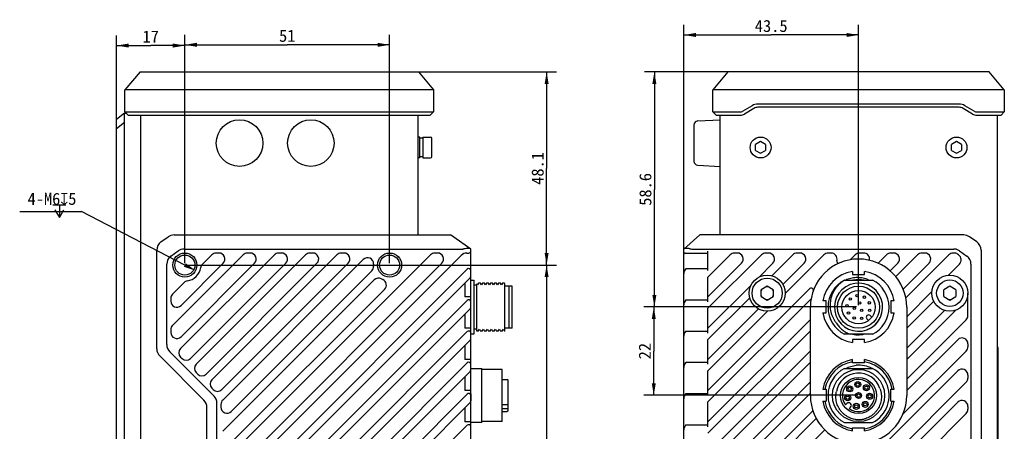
# Model space of a CAD drawing. Header units: millimetres. Extents: x 54 to 536, y 82 to 375.
# Tile 3 of 3: x 288 to 534, y 262 to 365. Entities that reach past the tile are written whole.
import ezdxf
from ezdxf.enums import TextEntityAlignment as Align

# ---------------------------------------------------------------- set-up
doc = ezdxf.new("R2010")
doc.units = ezdxf.units.MM
doc.header["$LTSCALE"] = 32.67
doc.header["$PDMODE"] = 3
doc.header["$PDSIZE"] = 8
doc.layers.get('0').update_dxf_attribs({"linetype": 'CONTINUOUS'})
doc.layers.get('Defpoints').update_dxf_attribs({"linetype": 'CONTINUOUS'})
for name, color, linetype in [('00_COMPONENTS_1', 7, 'CONTINUOUS'), ('00_COMPONENTS_3', 7, 'CONTINUOUS'), ('20_ALL_FEATURES', 7, 'CONTINUOUS'), ('51__DRAFT_DIMS', 7, 'CONTINUOUS')]:
    doc.layers.add(name, color=color, linetype=linetype)
doc.styles.get("Standard").update_dxf_attribs({"font": 'simfang.ttf'})
doc.dimstyles.new('DIMSTYLE_1', dxfattribs={"dimtxt": 3, "dimasz": 3, "dimexe": 2.5, "dimexo": 0.5, "dimgap": 0.75, "dimtad": 1, "dimdsep": 46, "dimtxsty": 'STANDARD', "dimblk": '_FILLED', "dimblk1": '_FILLED', "dimblk2": '_FILLED', "dimcen": 0.09, "dimclrt": 3, "dimazin": 2, "dimtp": 0.3, "dimtm": 0.3, "dimtfac": 1, "dimtofl": 0, "dimtmove": 0, "dimatfit": 3, "dimldrblk": '_FILLED', "dimfxl": 1, "dimtolj": 1, "dimarcsym": 0})
doc.dimstyles.new('DIMSTYLE_3', dxfattribs={"dimtxt": 3, "dimasz": 3, "dimexe": 2.5, "dimexo": 0.5, "dimgap": 0.75, "dimtad": 1, "dimdsep": 46, "dimtxsty": 'STANDARD', "dimblk": '_FILLED', "dimblk1": '_FILLED', "dimblk2": '_FILLED', "dimcen": 0.09, "dimclrt": 3, "dimazin": 2, "dimtp": 0.5, "dimtm": 0.5, "dimtfac": 1, "dimtofl": 0, "dimtmove": 0, "dimatfit": 3, "dimldrblk": '_FILLED', "dimfxl": 1, "dimtolj": 1, "dimarcsym": 0})
doc.dimstyles.new('DIMSTYLE_4', dxfattribs={"dimtxt": 3, "dimasz": 3, "dimexe": 2.5, "dimexo": 0.5, "dimtad": 1, "dimdsep": 46, "dimtxsty": 'STANDARD', "dimblk": '_FILLED', "dimblk1": '_FILLED', "dimblk2": '_FILLED', "dimcen": 0.09, "dimclrt": 3, "dimazin": 2, "dimtp": 0.1, "dimtm": 0.1, "dimtfac": 1, "dimtofl": 0, "dimtmove": 0, "dimatfit": 1, "dimldrblk": '_FILLED', "dimfxl": 1, "dimtolj": 1, "dimarcsym": 0})
doc.dimstyles.new('DIMSTYLE_5', dxfattribs={"dimtxt": 3, "dimasz": 3, "dimexe": 2.5, "dimexo": 0.5, "dimgap": 0.75, "dimtad": 1, "dimdec": 1, "dimdsep": 46, "dimtxsty": 'STANDARD', "dimblk": '_FILLED', "dimblk1": '_FILLED', "dimblk2": '_FILLED', "dimcen": 0.09, "dimclrt": 3, "dimazin": 2, "dimtp": 0.3, "dimtm": 0.3, "dimtfac": 1, "dimtdec": 1, "dimtofl": 0, "dimtmove": 0, "dimatfit": 3, "dimldrblk": '_FILLED', "dimfxl": 1, "dimtolj": 1, "dimarcsym": 0})
doc.dimstyles.new('DIMSTYLE_6', dxfattribs={"dimtxt": 3, "dimasz": 3, "dimexe": 2.5, "dimexo": 0.5, "dimgap": 0.75, "dimtad": 1, "dimdsep": 46, "dimtxsty": 'STANDARD', "dimblk": '_FILLED', "dimblk1": '_FILLED', "dimblk2": '_FILLED', "dimcen": 0.09, "dimclrt": 3, "dimazin": 2, "dimtp": 0.2, "dimtm": 0.2, "dimtfac": 1, "dimtofl": 0, "dimtmove": 0, "dimatfit": 3, "dimldrblk": '_FILLED', "dimfxl": 1, "dimtolj": 1, "dimarcsym": 0})

# ---------------------------------------------------------------- blocks, each defined once
blk = doc.blocks.new('_FILLED')
at = {"color": 0, "linetype": 'ByBlock'}
blk.add_solid([(0, 0), (-1, 0.167), (-1, -0.167)], dxfattribs=at)
blk = doc.blocks.new('*D4')
at = {"layer": '51__DRAFT_DIMS', "color": 4}
for p, q in [((329.6, 304.41), (329.6, 361.27)), ((380.6, 304.41), (380.6, 361.27)), ((329.6, 358.77), (355.1, 358.77)), ((380.6, 358.77), (355.1, 358.77))]:
    blk.add_line(p, q, dxfattribs=at)
at = {"layer": '51__DRAFT_DIMS', "color": 4, "xscale": 3, "yscale": 3, "zscale": 3, "rotation": 180}
blk.add_blockref('_FILLED', (329.6, 358.77), dxfattribs=at)
at = {"layer": '51__DRAFT_DIMS', "color": 4, "xscale": 3, "yscale": 3, "zscale": 3}
blk.add_blockref('_FILLED', (380.6, 358.77), dxfattribs=at)
at = {"layer": '51__DRAFT_DIMS', "color": 3}
blk.add_text('51', height=3, dxfattribs=at).set_placement((355.1, 359.52), align=Align.CENTER)
blk = doc.blocks.new('*D5')
at = {"layer": '51__DRAFT_DIMS', "color": 4}
for p, q in [((330.1, 303.91), (422.2, 303.91)), ((419.7, 303.91), (419.7, 233.91)), ((419.7, 163.91), (419.7, 233.91)), ((330.1, 163.91), (422.2, 163.91))]:
    blk.add_line(p, q, dxfattribs=at)
at = {"layer": '51__DRAFT_DIMS', "color": 4, "xscale": 3, "yscale": 3, "zscale": 3}
for p, rotation in [((419.7, 303.91), 90), ((419.7, 163.91), 270)]:
    blk.add_blockref('_FILLED', p, dxfattribs=dict(at, rotation=rotation))
at = {"layer": '51__DRAFT_DIMS', "color": 3}
blk.add_text('140', height=3, rotation=90, dxfattribs=at).set_placement((418.95, 233.91), align=Align.CENTER)
blk = doc.blocks.new('*D6')
at = {"layer": '51__DRAFT_DIMS', "color": 0, "lineweight": -2}
for p in [(288.46, 317.29), (329.6, 303.91)]:
    blk.add_line(p, (303.84, 317.29), dxfattribs=at)
at = {"layer": 'Defpoints', "color": 0}
for p in [(326.93, 305.29), (332.26, 302.53)]:
    blk.add_point(p, dxfattribs=at)
at = {"layer": '51__DRAFT_DIMS', "color": 0, "linetype": 'ByBlock', "lineweight": -2, "xscale": 3, "yscale": 3, "zscale": 3, "rotation": 332.5543530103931}
blk.add_blockref('_FILLED', (332.26, 302.53), dxfattribs=at)
at = {"layer": '51__DRAFT_DIMS', "color": 3, "insert": (302.6, 321.91), "char_height": 3, "attachment_point": 3, "line_spacing_factor": 0.9}
blk.add_mtext('\\A1;{4-M6{\\fgdt;x}5}', dxfattribs=at)
blk = doc.blocks.new('*D7')
at = {"layer": '51__DRAFT_DIMS', "color": 4}
for p, q in [((353.6, 352.04), (422.2, 352.04)), ((419.7, 352.04), (419.7, 327.98)), ((419.7, 303.91), (419.7, 327.98)), ((330.1, 303.91), (422.2, 303.91))]:
    blk.add_line(p, q, dxfattribs=at)
at = {"layer": '51__DRAFT_DIMS', "color": 4, "xscale": 3, "yscale": 3, "zscale": 3}
for p, rotation in [((419.7, 352.04), 89.99999981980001), ((419.7, 303.91), 269.9999998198)]:
    blk.add_blockref('_FILLED', p, dxfattribs=dict(at, rotation=rotation))
at = {"layer": '51__DRAFT_DIMS', "color": 3}
blk.add_text('48.1', height=3, rotation=90, dxfattribs=at).set_placement((418.95, 327.98), align=Align.CENTER)
blk = doc.blocks.new('*D8')
at = {"layer": '51__DRAFT_DIMS', "color": 4}
for p, q in [((453.89, 306.82), (453.89, 363.73)), ((497.39, 293.91), (497.39, 363.73)), ((453.89, 361.23), (475.64, 361.23)), ((497.39, 361.23), (475.64, 361.23))]:
    blk.add_line(p, q, dxfattribs=at)
at = {"layer": '51__DRAFT_DIMS', "color": 4, "xscale": 3, "yscale": 3, "zscale": 3, "rotation": 180}
blk.add_blockref('_FILLED', (453.89, 361.23), dxfattribs=at)
at = {"layer": '51__DRAFT_DIMS', "color": 4, "xscale": 3, "yscale": 3, "zscale": 3}
blk.add_blockref('_FILLED', (497.39, 361.23), dxfattribs=at)
at = {"layer": '51__DRAFT_DIMS', "color": 3}
blk.add_text('43.5', height=3, dxfattribs=at).set_placement((475.64, 361.98), align=Align.CENTER)
blk = doc.blocks.new('*D9')
at = {"layer": '51__DRAFT_DIMS', "color": 4}
for p, q in [((496.89, 293.47), (443.89, 293.47)), ((446.39, 293.47), (446.39, 282.47)), ((446.39, 271.47), (446.39, 282.47)), ((496.89, 271.47), (443.89, 271.47))]:
    blk.add_line(p, q, dxfattribs=at)
at = {"layer": '51__DRAFT_DIMS', "color": 4, "xscale": 3, "yscale": 3, "zscale": 3}
for p, rotation in [((446.39, 293.47), 90), ((446.39, 271.47), 270)]:
    blk.add_blockref('_FILLED', p, dxfattribs=dict(at, rotation=rotation))
at = {"layer": '51__DRAFT_DIMS', "color": 3}
blk.add_text('22', height=3, rotation=90, dxfattribs=at).set_placement((445.64, 282.47), align=Align.CENTER)
blk = doc.blocks.new('*D10')
at = {"layer": '51__DRAFT_DIMS', "color": 4}
for p, q in [((465.04, 352.04), (444.04, 352.04)), ((446.54, 352.04), (446.54, 322.76)), ((446.54, 293.47), (446.54, 322.76)), ((496.89, 293.47), (444.04, 293.47))]:
    blk.add_line(p, q, dxfattribs=at)
at = {"layer": '51__DRAFT_DIMS', "color": 4, "xscale": 3, "yscale": 3, "zscale": 3}
for p, rotation in [((446.54, 352.04), 90), ((446.54, 293.47), 270)]:
    blk.add_blockref('_FILLED', p, dxfattribs=dict(at, rotation=rotation))
at = {"layer": '51__DRAFT_DIMS', "color": 3}
blk.add_text('58.6', height=3, rotation=90, dxfattribs=at).set_placement((445.79, 322.76), align=Align.CENTER)
blk = doc.blocks.new('*D12')
at = {"layer": '51__DRAFT_DIMS', "color": 4}
for p, q in [((312.6, 336.35), (312.6, 361.09)), ((329.6, 304.41), (329.6, 361.09)), ((312.6, 358.59), (321.1, 358.59)), ((329.6, 358.59), (321.1, 358.59))]:
    blk.add_line(p, q, dxfattribs=at)
at = {"layer": '51__DRAFT_DIMS', "color": 4, "xscale": 3, "yscale": 3, "zscale": 3, "rotation": 180}
blk.add_blockref('_FILLED', (312.6, 358.59), dxfattribs=at)
at = {"layer": '51__DRAFT_DIMS', "color": 4, "xscale": 3, "yscale": 3, "zscale": 3}
blk.add_blockref('_FILLED', (329.6, 358.59), dxfattribs=at)
at = {"layer": '51__DRAFT_DIMS', "color": 3}
blk.add_text('17', height=3, dxfattribs=at).set_placement((321.1, 359.34), align=Align.CENTER)

msp = doc.modelspace()

# ---------------------------------------------------------------- linework, layer by layer
at = {"layer": '00_COMPONENTS_1', "color": 7}
for p, q in [((323.643, 309.656), (325.444, 310.943)), ((326.897, 311.409), (395.796, 311.409)), ((400.796, 307.909), (395.796, 311.409)), ((457.889, 311.409), (453.889, 307.909)), ((523.588, 311.409), (457.889, 311.409)), ((526.843, 309.656), (525.041, 310.943)), ((322.596, 283.044), (322.596, 307.622)), ((326.143, 306.156), (327.944, 307.443)), ((329.397, 307.909), (398.796, 307.909)), ((338.097, 306.909), (337.39, 306.909)), ((345.877, 306.909), (345.17, 306.909)), ((353.657, 306.909), (352.95, 306.909)), ((361.437, 306.909), (360.73, 306.909)), ((369.217, 306.909), (368.51, 306.909)), ((392.557, 306.909), (391.85, 306.909)), ((399.837, 306.909), (400.296, 306.909)), ((400.796, 159.909), (400.796, 307.909)), ((453.889, 159.909), (453.889, 307.909)), ((454.182, 306.909), (459.889, 306.909)), ((455.889, 307.909), (521.088, 307.909)), ((459.889, 302.539), (459.889, 307.409)), ((467.196, 306.909), (466.489, 306.909)), ((474.976, 306.909), (474.269, 306.909)), ((482.756, 306.909), (482.049, 306.909)), ((490.536, 306.909), (489.829, 306.909)), ((498.656, 306.909), (497.609, 306.909)), ((506.096, 306.909), (505.389, 306.909)), ((513.876, 306.909), (513.169, 306.909)), ((521.166, 306.909), (520.949, 306.909)), ((522.315, 306.436), (522.027, 306.637)), ((522.541, 307.443), (524.343, 306.156)), ((527.889, 307.622), (527.889, 160.195)), ((325.096, 284.08), (325.096, 304.122)), ((344.11, 306.469), (326.535, 288.895)), ((351.89, 306.469), (328.548, 283.128)), ((328.657, 293.847), (339.158, 304.348)), ((328.657, 286.067), (346.938, 304.348)), ((331.023, 280.653), (354.718, 304.348)), ((359.67, 306.469), (332.438, 279.238)), ((336.33, 306.469), (333.967, 304.107)), ((334.913, 276.763), (362.498, 304.348)), ((367.45, 306.469), (336.328, 275.348)), ((338.803, 272.873), (370.278, 304.348)), ((390.79, 306.469), (339.035, 254.715)), ((398.423, 306.323), (339.035, 246.935)), ((374.044, 305.284), (339.035, 270.275)), ((341.157, 251.887), (393.618, 304.348)), ((459.889, 300.93), (465.428, 306.469)), ((459.889, 293.15), (473.208, 306.469)), ((459.889, 295.981), (468.257, 304.348)), ((472.618, 300.929), (476.037, 304.348)), ((480.988, 306.469), (475.781, 301.262)), ((478.569, 299.101), (483.817, 304.348)), ((488.768, 306.469), (479.139, 296.84)), ((496.548, 306.469), (495.305, 305.226)), ((504.328, 306.469), (502.243, 304.384)), ((505.268, 302.46), (507.157, 304.348)), ((512.108, 306.469), (506.663, 301.024)), ((508.509, 297.92), (514.937, 304.348)), ((519.888, 306.469), (509.16, 295.742)), ((519.762, 301.393), (522.515, 304.146)), ((525.389, 304.122), (525.389, 163.695)), ((341.157, 244.107), (399.942, 302.893)), ((341.157, 267.447), (376.17, 302.46)), ((454.567, 303.039), (459.889, 303.039)), ((329.398, 299.537), (326.535, 296.675)), ((400.65, 300.769), (339.035, 239.155)), ((376.761, 300.221), (339.035, 262.495)), ((399.296, 299.416), (399.296, 295.981)), ((459.889, 294.759), (459.889, 300.93)), ((341.157, 259.667), (379.347, 297.857)), ((459.889, 288.201), (470.619, 298.93)), ((459.889, 272.641), (485.292, 298.043)), ((509.389, 291.021), (515.655, 297.287)), ((524.639, 291.332), (524.639, 296.909)), ((326.096, 295.615), (326.096, 294.907)), ((341.157, 236.327), (399.942, 295.113)), ((400.796, 295.981), (399.296, 295.981)), ((454.567, 295.259), (459.889, 295.259)), ((459.889, 285.37), (470.287, 295.768)), ((459.889, 269.81), (485.572, 295.493)), ((516.108, 294.909), (509.389, 288.19)), ((400.65, 292.989), (339.035, 231.375)), ((459.889, 286.979), (459.889, 293.15)), ((459.889, 280.421), (472.447, 292.979)), ((459.889, 277.59), (474.708, 292.409)), ((485.389, 271.409), (485.389, 293.409)), ((509.389, 293.409), (509.389, 271.409)), ((521.648, 292.669), (509.389, 280.41)), ((509.389, 283.241), (518.771, 292.622)), ((399.296, 291.636), (399.296, 288.201)), ((459.889, 264.861), (485.389, 290.361)), ((509.389, 275.461), (524.2, 290.271)), ((326.096, 287.835), (326.096, 287.127)), ((341.157, 228.547), (399.942, 287.333)), ((400.796, 288.201), (399.296, 288.201)), ((454.567, 287.479), (459.889, 287.479)), ((459.889, 262.03), (485.389, 287.53)), ((400.65, 285.209), (339.035, 223.595)), ((459.889, 279.199), (459.889, 285.37)), ((522.079, 285.32), (509.389, 272.63)), ((336.864, 271.276), (325.828, 282.312)), ((399.296, 283.856), (399.296, 280.421)), ((459.889, 257.081), (485.389, 282.581)), ((508.44, 266.732), (524.2, 282.491)), ((524.639, 284.259), (524.639, 283.552)), ((334.364, 270.241), (323.328, 281.276)), ((328.548, 281.006), (328.902, 280.653)), ((400.796, 280.421), (399.296, 280.421)), ((454.567, 279.699), (459.889, 279.699)), ((459.889, 254.25), (485.389, 279.75)), ((332.438, 277.116), (332.792, 276.763)), ((400.65, 277.429), (339.035, 215.815)), ((341.157, 220.767), (399.942, 279.553)), ((459.889, 271.419), (459.889, 277.59)), ((459.889, 215.35), (522.079, 277.54)), ((399.296, 276.076), (399.296, 272.641)), ((459.889, 249.301), (485.389, 274.801)), ((459.889, 210.401), (524.2, 274.711)), ((524.639, 276.479), (524.639, 275.772)), ((336.328, 273.226), (336.682, 272.873)), ((400.796, 272.641), (399.296, 272.641)), ((341.157, 212.987), (399.942, 271.773)), ((454.567, 271.919), (459.889, 271.919)), ((459.889, 246.47), (485.389, 271.97)), ((459.889, 263.639), (459.889, 269.81)), ((459.889, 207.57), (522.079, 269.76)), ((335.096, 199.344), (335.096, 268.473)), ((337.596, 198.309), (337.596, 269.509)), ((338.596, 269.215), (338.596, 268.507)), ((400.65, 269.649), (339.035, 208.035)), ((399.296, 268.296), (399.296, 264.861)), ((473.672, 255.304), (486, 267.631)), ((524.639, 268.699), (524.639, 267.992)), ((400.796, 264.861), (399.296, 264.861)), ((459.889, 202.621), (524.2, 266.931)), ((486.857, 265.658), (476.293, 255.094)), ((341.157, 205.207), (399.942, 263.993)), ((454.567, 264.139), (459.889, 264.139)), ((478.792, 252.643), (488.989, 262.84))]:
    msp.add_line(p, q, dxfattribs=at)
for centre, radius in [((329.596, 303.909), 3), ((380.596, 303.909), 3), ((329.596, 303.909), 2.5), ((380.596, 303.909), 2.5), ((474.639, 296.909), 4.5), ((520.139, 296.909), 4.5)]:
    msp.add_circle(centre, radius, dxfattribs=at)
for centre, radius, start, end in [((325.096, 307.622), 2.5, 125.53768, 180), ((326.897, 308.909), 2.5, 90, 125.53768), ((523.588, 308.909), 2.5, 54.46232, 90), ((525.389, 307.622), 2.5, 0, 54.46232), ((329.397, 305.409), 2.5, 90.00421, 125.53678), ((337.39, 305.409), 1.5, 90, 135), ((338.097, 305.409), 1.5, 315, 90), ((345.17, 305.409), 1.5, 90, 135), ((345.877, 305.409), 1.5, 315, 90), ((352.95, 305.409), 1.5, 90, 135), ((353.657, 305.409), 1.5, 315, 90), ((360.73, 305.409), 1.5, 90, 135), ((361.437, 305.409), 1.5, 315, 90), ((368.51, 305.409), 1.5, 90, 135), ((369.217, 305.409), 1.5, 315, 90), ((391.85, 305.409), 1.5, 90, 135), ((392.557, 305.409), 1.5, 315, 90), ((399.837, 304.909), 2, 90, 135), ((400.296, 307.409), 0.5, 270, 360), ((466.489, 305.409), 1.5, 90, 135), ((467.196, 305.409), 1.5, 315, 90), ((474.269, 305.409), 1.5, 90, 135), ((474.976, 305.409), 1.5, 315, 90), ((482.049, 305.409), 1.5, 90, 135), ((482.756, 305.409), 1.5, 315, 90), ((489.829, 305.409), 1.5, 90, 135), ((490.536, 305.409), 1.5, 345.26861, 90), ((497.609, 305.409), 1.5, 90, 135), ((498.656, 305.409), 1.5, 347.8661, 90), ((505.389, 305.409), 1.5, 90, 135), ((506.096, 305.409), 1.5, 315, 90), ((513.169, 305.409), 1.5, 90, 135), ((513.876, 305.409), 1.5, 315, 90), ((520.949, 305.409), 1.5, 90, 135), ((521.166, 305.409), 1.5, 55, 90), ((327.596, 304.122), 2.5, 125.54138, 179.99641), ((335.028, 303.047), 1.5, 135, 170.98117), ((375.105, 304.224), 1.5, 356.71838, 135), ((380.596, 303.909), 4, 176.71838, 184.04124), ((497.389, 293.409), 12, 0, 180), ((492.47, 304.9), 0.5, 165.26861, 293.17401), ((521.454, 305.207), 1.5, 315, 55), ((329.596, 303.909), 4, 279.01883, 350.98117), ((375.11, 303.521), 1.5, 315, 4.04124), ((400.296, 302.539), 0.5, 0, 135), ((330.458, 298.477), 1.5, 99.01883, 135), ((377.821, 299.16), 1.5, 59.70308, 135), ((380.596, 303.909), 4, 239.70308, 245.16464), ((378.286, 298.917), 1.5, 315, 65.16464), ((400.296, 301.123), 0.5, 315, 360), ((485.645, 297.689), 0.5, 339.97328, 135), ((327.596, 295.615), 1.5, 135, 180), ((327.596, 294.907), 1.5, 180, 315), ((400.296, 294.759), 0.5, 0, 135), ((400.296, 293.343), 0.5, 315, 360), ((523.139, 291.332), 1.5, 315, 360), ((327.596, 287.835), 1.5, 135, 180), ((327.596, 287.127), 1.5, 180, 315), ((400.296, 286.979), 0.5, 0, 135), ((400.296, 285.563), 0.5, 315, 360), ((523.139, 284.259), 1.5, 0, 135), ((325.096, 283.044), 2.5, 180, 225), ((327.596, 284.08), 2.5, 179.99997, 224.99997), ((329.609, 282.067), 1.5, 135, 225), ((523.139, 283.552), 1.5, 315, 360), ((329.962, 281.714), 1.5, 225, 315), ((400.296, 279.199), 0.5, 0, 135), ((333.499, 278.177), 1.5, 135, 225), ((400.296, 277.783), 0.5, 315, 360), ((523.139, 276.479), 1.5, 0, 135), ((333.852, 277.824), 1.5, 225, 315), ((337.389, 274.287), 1.5, 135, 225), ((523.139, 275.772), 1.5, 315, 360), ((337.742, 273.934), 1.5, 225, 315), ((332.596, 268.473), 2.5, 0, 45), ((335.096, 269.509), 2.5, 0.00003, 44.99997), ((340.096, 269.215), 1.5, 135, 180), ((400.296, 271.419), 0.5, 0, 135), ((400.296, 270.003), 0.5, 315, 360), ((497.389, 271.409), 12, 180, 360), ((523.139, 268.699), 1.5, 0, 135), ((340.096, 268.507), 1.5, 180, 315), ((523.139, 267.992), 1.5, 315, 360), ((400.296, 263.639), 0.5, 0, 135)]:
    msp.add_arc(centre, radius, start, end, dxfattribs=at)
for centre, major_axis, ratio, start_param, end_param in [((398.796, 309.659), (2, 0), 0.875, -1.5707963, -1.420226), ((455.889, 309.309), (2, 0), 0.7, -1.8206395, -1.5707963), ((455.889, 301.746), (0, 2), 1, 0.9603621, 1.5707963), ((455.889, 293.966), (2, 0), 1, 2.5311584, 3.1415927), ((455.889, 286.186), (0, 2), 1, 0.9603621, 1.5707963), ((455.889, 278.406), (2, 0), 1, 2.5311584, 3.1415927), ((455.889, 270.626), (2, 0), 1, 2.5311584, 3.1415927), ((455.889, 262.846), (2, 0), 1, 2.5311584, 3.1415927)]:
    msp.add_ellipse(centre, major_axis=major_axis, ratio=ratio, start_param=start_param, end_param=end_param, dxfattribs=at)
for points, knots in [([(400.734, 307.952), (400.721, 307.961), (400.691, 307.978), (400.64, 307.998), (400.578, 308.016), (400.478, 308.035), (400.33, 308.047), (400.168, 308.046), (400.023, 308.039), (399.861, 308.026), (399.551, 307.993), (399.281, 307.953), (399.096, 307.928)], [0, 0, 0, 0, 0.0285129, 0.0617425, 0.1000054, 0.1434548, 0.2458614, 0.3680345, 0.4358827, 0.5077643, 0.6619971, 1, 1, 1, 1]), ([(454.182, 306.909), (454.158, 306.909), (454.114, 306.907), (454.052, 306.895), (454, 306.874), (453.957, 306.841), (453.924, 306.799), (453.903, 306.746), (453.891, 306.684), (453.889, 306.64), (453.889, 306.616)], [0, 0, 0, 0, 0.1467844, 0.2764407, 0.3922168, 0.4999997, 0.6077836, 0.7235592, 0.8532152, 1, 1, 1, 1]), ([(455.395, 307.952), (455.217, 307.984), (454.959, 308.023), (454.628, 308.046), (454.417, 308.047), (454.237, 308.034), (454.109, 308.011), (454.027, 307.987), (453.979, 307.969), (453.941, 307.95), (453.92, 307.936), (453.912, 307.928)], [0, 0, 0, 0, 0.3589087, 0.5181099, 0.6590368, 0.7790063, 0.8762539, 0.9160785, 0.9499593, 0.9779057, 1, 1, 1, 1]), ([(522.541, 307.443), (522.436, 307.518), (522.214, 307.652), (521.854, 307.798), (521.476, 307.888), (521.217, 307.909), (521.088, 307.909)], [0, 0, 0, 0, 0.2499963, 0.4999998, 0.7500037, 1, 1, 1, 1]), ([(525.389, 304.122), (525.389, 304.32), (525.342, 304.716), (525.134, 305.277), (524.798, 305.772), (524.503, 306.042), (524.343, 306.156)], [0, 0, 0, 0, 0.2500007, 0.5, 0.7499999, 1, 1, 1, 1]), ([(454.251, 302.893), (454.268, 302.918), (454.31, 302.963), (454.388, 303.01), (454.475, 303.035), (454.536, 303.039), (454.567, 303.039)], [0, 0, 0, 0, 0.257334, 0.5005125, 0.7448612, 1, 1, 1, 1]), ([(454.251, 295.113), (454.268, 295.138), (454.31, 295.183), (454.388, 295.23), (454.475, 295.255), (454.536, 295.259), (454.567, 295.259)], [0, 0, 0, 0, 0.257334, 0.5005125, 0.7448612, 1, 1, 1, 1]), ([(454.251, 287.333), (454.268, 287.358), (454.31, 287.403), (454.388, 287.45), (454.475, 287.475), (454.536, 287.479), (454.567, 287.479)], [0, 0, 0, 0, 0.257334, 0.5005125, 0.7448612, 1, 1, 1, 1]), ([(454.251, 279.553), (454.268, 279.578), (454.31, 279.623), (454.388, 279.67), (454.475, 279.695), (454.536, 279.699), (454.567, 279.699)], [0, 0, 0, 0, 0.257334, 0.5005125, 0.7448612, 1, 1, 1, 1]), ([(454.251, 271.773), (454.268, 271.798), (454.31, 271.843), (454.388, 271.89), (454.475, 271.915), (454.536, 271.919), (454.567, 271.919)], [0, 0, 0, 0, 0.257334, 0.5005125, 0.7448612, 1, 1, 1, 1]), ([(454.251, 263.993), (454.268, 264.018), (454.31, 264.063), (454.388, 264.11), (454.475, 264.135), (454.536, 264.139), (454.567, 264.139)], [0, 0, 0, 0, 0.257334, 0.5005125, 0.7448612, 1, 1, 1, 1])]:
    msp.add_open_spline(points, degree=3, knots=knots, dxfattribs=at)
at = {"layer": '00_COMPONENTS_3', "color": 7}
for p, q in [((318.43, 352.045), (314.683, 347.599)), ((318.43, 352.045), (387.762, 352.045)), ((387.762, 352.045), (391.509, 347.599)), ((464.836, 352.045), (461.09, 347.599)), ((529.947, 352.045), (464.836, 352.045)), ((533.693, 347.599), (529.947, 352.045)), ((314.683, 342.041), (314.683, 347.599)), ((391.509, 347.599), (314.683, 347.599)), ((391.509, 347.599), (391.509, 342.041)), ((461.09, 342.041), (461.09, 347.599)), ((533.693, 347.599), (461.09, 347.599)), ((533.693, 347.599), (533.693, 342.041)), ((470.897, 343.614), (468.561, 342.212)), ((522.441, 344.013), (472.337, 344.013)), ((526.218, 342.212), (523.882, 343.614)), ((315.483, 341.241), (314.683, 342.041)), ((314.683, 342.041), (391.509, 342.041)), ((315.483, 341.241), (390.709, 341.241)), ((391.509, 342.041), (390.709, 341.241)), ((461.89, 341.241), (461.09, 342.041)), ((461.09, 342.041), (467.944, 342.041)), ((461.89, 341.241), (467.944, 341.241)), ((471.308, 342.928), (468.973, 341.526)), ((522.441, 343.213), (472.337, 343.213)), ((525.806, 341.526), (523.47, 342.928)), ((526.835, 342.041), (533.693, 342.041)), ((526.835, 341.241), (532.893, 341.241)), ((533.693, 342.041), (532.893, 341.241))]:
    msp.add_line(p, q, dxfattribs=at)
for centre, radius, start, end in [((472.337, 341.213), 2.8, 90, 120.96372), ((522.441, 341.213), 2.8, 59.03627, 90), ((467.944, 343.241), 1.2, 270, 300.96372), ((467.944, 343.241), 2, 270, 300.96373), ((472.337, 341.213), 2, 90, 120.96373), ((522.441, 341.213), 2, 59.03627, 90), ((526.835, 343.241), 2, 239.03627, 270), ((526.835, 343.241), 1.2, 239.03628, 270)]:
    msp.add_arc(centre, radius, start, end, dxfattribs=at)
at = {"layer": '20_ALL_FEATURES', "color": 7}
for p, q in [((314.596, 341.709), (312.596, 340.209)), ((314.596, 126.109), (314.596, 341.709)), ((314.596, 341.709), (315.016, 341.709)), ((318.596, 126.576), (318.596, 341.241)), ((387.596, 341.241), (387.596, 311.409)), ((462.889, 311.409), (462.889, 341.241)), ((531.889, 341.241), (531.889, 126.576)), ((312.596, 127.609), (312.596, 340.209)), ((314.596, 339.437), (312.596, 337.874)), ((456.389, 338.799), (456.389, 329.778)), ((457.337, 339.798), (462.889, 340.089)), ((388.096, 335.809), (387.596, 335.809)), ((388.096, 330.609), (388.096, 335.809)), ((388.846, 335.509), (388.096, 335.509)), ((388.846, 335.809), (388.846, 330.609)), ((388.846, 335.809), (390.796, 335.809)), ((391.096, 330.909), (391.096, 335.509)), ((471.739, 332.488), (471.74, 333.931)), ((472.991, 334.652), (471.74, 333.931)), ((474.24, 333.929), (472.991, 334.652)), ((474.24, 333.929), (474.239, 332.486)), ((520.539, 332.488), (520.54, 333.931)), ((521.791, 334.652), (520.54, 333.931)), ((523.04, 333.929), (521.791, 334.652)), ((523.04, 333.929), (523.039, 332.486)), ((471.739, 332.488), (472.988, 331.765)), ((472.988, 331.765), (474.239, 332.486)), ((520.539, 332.488), (521.788, 331.765)), ((521.788, 331.765), (523.039, 332.486)), ((388.096, 330.609), (387.596, 330.609)), ((388.846, 330.909), (388.096, 330.909)), ((388.846, 330.609), (390.796, 330.609)), ((457.337, 328.78), (462.889, 328.489)), ((495.889, 302.346), (495.889, 301.546)), ((498.889, 301.546), (498.889, 302.346)), ((400.796, 300.159), (401.596, 300.159)), ((401.596, 300.159), (401.596, 286.659)), ((402.296, 287.409), (402.296, 299.233)), ((402.459, 298.951), (402.296, 299.233)), ((402.704, 299.402), (402.451, 298.964)), ((403.191, 299.409), (402.712, 299.409)), ((403.459, 298.951), (403.197, 299.403)), ((403.704, 299.402), (403.451, 298.964)), ((404.191, 299.409), (403.712, 299.409)), ((404.459, 298.951), (404.197, 299.403)), ((404.704, 299.402), (404.451, 298.964)), ((405.191, 299.409), (404.712, 299.409)), ((405.459, 298.951), (405.197, 299.403)), ((405.704, 299.402), (405.451, 298.964)), ((406.191, 299.409), (405.712, 299.409)), ((406.459, 298.951), (406.197, 299.403)), ((406.704, 299.402), (406.451, 298.964)), ((407.191, 299.409), (406.712, 299.409)), ((407.459, 298.951), (407.197, 299.403)), ((407.704, 299.402), (407.451, 298.964)), ((408.191, 299.409), (407.712, 299.409)), ((408.459, 298.951), (408.197, 299.403)), ((408.704, 299.402), (408.451, 298.964)), ((409.191, 299.409), (408.712, 299.409)), ((409.191, 299.409), (409.19, 299.409)), ((409.296, 299.233), (409.198, 299.403)), ((409.296, 287.409), (409.296, 299.233)), ((493.897, 300.159), (500.882, 300.159)), ((495.889, 301.546), (498.889, 301.546)), ((402.296, 298.909), (401.596, 298.909)), ((410.196, 298.659), (409.296, 298.659)), ((410.296, 298.559), (410.196, 298.659)), ((410.296, 298.659), (410.296, 288.159)), ((411.096, 298.659), (410.296, 298.659)), ((411.096, 288.159), (411.096, 298.659)), ((474.639, 298.641), (473.139, 297.775)), ((473.139, 296.043), (473.139, 297.775)), ((476.139, 297.775), (474.639, 298.641)), ((476.139, 297.775), (476.139, 296.043)), ((520.139, 298.641), (518.639, 297.775)), ((518.639, 296.043), (518.639, 297.775)), ((521.639, 297.775), (520.139, 298.641)), ((521.639, 297.775), (521.639, 296.043)), ((473.139, 296.043), (474.639, 295.177)), ((474.639, 295.177), (476.139, 296.043)), ((489.315, 294.972), (488.515, 294.972)), ((489.315, 291.972), (489.315, 294.972)), ((505.464, 294.972), (505.464, 291.972)), ((506.264, 294.972), (505.464, 294.972)), ((518.639, 296.043), (520.139, 295.177)), ((520.139, 295.177), (521.639, 296.043)), ((488.515, 291.972), (489.315, 291.972)), ((505.464, 291.972), (506.264, 291.972)), ((499.475, 290.474), (499.869, 290.081)), ((500.717, 290.929), (500.324, 291.323)), ((402.296, 287.909), (401.596, 287.909)), ((402.662, 287.409), (402.296, 287.409)), ((402.67, 287.448), (402.951, 287.935)), ((402.943, 287.948), (403.215, 287.477)), ((403.662, 287.409), (403.239, 287.409)), ((403.67, 287.448), (403.951, 287.935)), ((403.943, 287.948), (404.216, 287.477)), ((404.662, 287.409), (404.239, 287.409)), ((404.67, 287.448), (404.951, 287.935)), ((404.943, 287.948), (405.216, 287.477)), ((405.662, 287.409), (405.239, 287.409)), ((405.67, 287.449), (405.951, 287.934)), ((405.943, 287.948), (406.215, 287.477)), ((406.662, 287.409), (406.239, 287.409)), ((406.67, 287.448), (406.951, 287.934)), ((406.943, 287.948), (407.216, 287.477)), ((407.662, 287.409), (407.239, 287.409)), ((407.67, 287.448), (407.951, 287.935)), ((407.943, 287.948), (408.216, 287.477)), ((408.662, 287.409), (408.239, 287.409)), ((408.67, 287.448), (408.951, 287.935)), ((408.943, 287.948), (409.215, 287.477)), ((409.296, 287.409), (409.239, 287.409)), ((410.196, 288.159), (409.296, 288.159)), ((410.296, 288.259), (410.196, 288.159)), ((411.096, 288.159), (410.296, 288.159)), ((499.486, 287.814), (499.495, 287.79)), ((503.228, 288.543), (503.205, 288.562)), ((401.596, 286.659), (400.796, 286.659)), ((500.882, 286.659), (493.897, 286.659)), ((495.889, 285.398), (495.889, 284.598)), ((498.889, 285.398), (495.889, 285.398)), ((498.889, 284.598), (498.889, 285.398)), ((532.189, 283.408), (531.889, 283.408)), ((532.189, 184.409), (532.189, 283.408)), ((495.889, 279.546), (495.889, 280.346)), ((498.889, 279.546), (498.889, 280.346)), ((400.796, 278.159), (403.596, 278.159)), ((403.596, 264.659), (403.596, 278.159)), ((408.596, 277.909), (403.596, 277.909)), ((408.596, 264.909), (408.596, 277.909)), ((493.897, 278.159), (500.882, 278.159)), ((498.889, 279.546), (495.889, 279.546)), ((408.596, 275.409), (409.896, 275.409)), ((410.096, 275.209), (409.896, 275.409)), ((410.096, 267.609), (410.096, 275.209)), ((488.515, 272.972), (489.315, 272.972)), ((489.315, 272.972), (489.315, 269.972)), ((505.464, 269.972), (505.464, 272.972)), ((505.464, 272.972), (506.264, 272.972)), ((488.515, 269.972), (489.315, 269.972)), ((505.464, 269.972), (506.264, 269.972)), ((409.896, 269.077), (408.596, 269.077)), ((408.596, 268.158), (409.896, 268.158)), ((408.596, 267.409), (409.896, 267.409)), ((410.096, 269.221), (409.896, 269.077)), ((409.896, 268.158), (410.096, 268.302)), ((410.096, 267.609), (409.896, 267.409)), ((494.49, 269.429), (494.139, 269.077)), ((495.058, 268.158), (495.41, 268.51)), ((408.596, 264.909), (403.596, 264.909)), ((403.596, 264.659), (400.796, 264.659)), ((493.897, 264.659), (500.882, 264.659)), ((495.889, 262.598), (495.889, 263.398)), ((495.889, 263.398), (498.889, 263.398)), ((498.889, 262.598), (498.889, 263.398))]:
    msp.add_line(p, q, dxfattribs=at)
for centre, radius in [((343.226, 334.289), 5.8), ((360.976, 334.289), 5.8), ((472.989, 333.209), 2.6), ((521.789, 333.209), 2.6), ((474.639, 296.909), 3.75), ((520.139, 296.909), 3.3), ((497.389, 293.409), 5.25), ((497.389, 293.409), 4.15), ((495.339, 295.459), 0.3), ((497.017, 296.285), 0.3), ((497.674, 294.471), 0.3), ((498.85, 295.914), 0.3), ((500.076, 294.501), 0.3), ((494.513, 293.781), 0.3), ((494.884, 291.948), 0.3), ((496.327, 293.124), 0.3), ((498.167, 292.631), 0.3), ((500.184, 292.634), 0.3), ((496.297, 290.722), 0.3), ((498.164, 290.614), 0.3), ((497.389, 271.409), 6.5), ((497.389, 271.409), 4.5), ((497.198, 274.152), 0.75), ((495.193, 273.064), 0.75), ((495.193, 273.064), 0.41), ((497.198, 274.152), 0.41), ((499.334, 273.353), 0.75), ((499.334, 273.353), 0.41), ((494.7, 270.837), 0.75), ((494.7, 270.837), 0.41), ((497.389, 271.409), 0.75), ((497.389, 271.409), 0.41), ((499.044, 269.212), 0.75), ((500.133, 271.217), 0.75), ((500.133, 271.217), 0.41), ((496.818, 268.719), 0.75), ((496.818, 268.719), 0.41), ((499.044, 269.212), 0.41)]:
    msp.add_circle(centre, radius, dxfattribs=at)
for centre, radius, start, end in [((457.389, 338.799), 1, 93, 180), ((390.796, 335.509), 0.3, 0, 90), ((390.796, 330.909), 0.3, 270, 360), ((457.389, 329.778), 1, 180, 267), ((497.389, 293.472), 9, 99.594, 170.40591), ((497.389, 293.472), 9, 9.59411, 80.4059), ((497.389, 293.409), 7.6, 117.35727, 242.64267), ((497.389, 293.409), 6, 290.54832, 290.54264), ((497.389, 293.472), 6.83, 78.25688, 101.74312), ((497.389, 293.409), 7.6, 297.35733, 62.64267), ((474.639, 296.909), 1.6, 140.36413, 159.63587), ((474.639, 296.909), 1.6, 80.36413, 99.63587), ((474.639, 296.909), 1.6, 20.36413, 39.63587), ((474.639, 296.909), 1.6, 200.36413, 219.63587), ((474.639, 296.909), 1.6, 260.36413, 279.63587), ((474.639, 296.909), 1.6, 320.36413, 339.63587), ((520.139, 296.909), 1.6, 260.36413, 279.63587), ((497.389, 293.472), 9, 189.59382, 260.40593), ((497.389, 293.472), 9, 279.59429, 350.40587), ((499.9, 290.898), 0.6, 45, 225), ((497.389, 293.472), 6.83, 265.951, 274.049), ((497.389, 271.472), 9, 99.594, 170.40591), ((497.389, 271.472), 8.5, 100.16419, 169.83573), ((497.389, 271.472), 9, 9.59411, 80.4059), ((497.389, 271.472), 8.5, 10.16429, 79.83572), ((497.389, 271.409), 7.6, 117.35701, 242.64267), ((497.389, 271.409), 7.6, 24.92772, 62.64266), ((497.389, 271.409), 5.6, 17.86147, 170.04569), ((497.389, 271.409), 4, 234.35204, 215.64796), ((497.389, 271.409), 7.6, 297.35733, 24.85239), ((497.389, 271.472), 9, 189.59381, 260.40594), ((497.389, 271.472), 8.5, 190.16402, 259.83573), ((497.389, 271.472), 9, 279.59429, 350.40587), ((497.389, 271.472), 8.5, 280.16446, 349.83571), ((494.95, 268.969), 0.65, 315, 135)]:
    msp.add_arc(centre, radius, start, end, dxfattribs=at)
for points, knots in [([(402.704, 299.402), (402.705, 299.403), (402.706, 299.406), (402.71, 299.409), (402.712, 299.409)], [0, 0, 0, 0, 0.3365121, 1, 1, 1, 1]), ([(403.197, 299.403), (403.197, 299.404), (403.195, 299.406), (403.193, 299.409), (403.191, 299.409)], [0, 0, 0, 0, 0.3352695, 1, 1, 1, 1]), ([(403.704, 299.402), (403.704, 299.403), (403.706, 299.406), (403.709, 299.409), (403.712, 299.409)], [0, 0, 0, 0, 0.3357635, 1, 1, 1, 1]), ([(404.197, 299.403), (404.197, 299.404), (404.195, 299.406), (404.193, 299.409), (404.191, 299.409)], [0, 0, 0, 0, 0.3352275, 1, 1, 1, 1]), ([(404.704, 299.402), (404.704, 299.403), (404.706, 299.406), (404.709, 299.409), (404.712, 299.409)], [0, 0, 0, 0, 0.3353143, 1, 1, 1, 1]), ([(405.197, 299.403), (405.197, 299.404), (405.195, 299.406), (405.193, 299.409), (405.191, 299.409)], [0, 0, 0, 0, 0.3352437, 1, 1, 1, 1]), ([(405.704, 299.402), (405.704, 299.403), (405.706, 299.406), (405.71, 299.409), (405.712, 299.409)], [0, 0, 0, 0, 0.3362367, 1, 1, 1, 1]), ([(406.197, 299.403), (406.197, 299.404), (406.195, 299.406), (406.193, 299.409), (406.191, 299.409)], [0, 0, 0, 0, 0.3363682, 1, 1, 1, 1]), ([(406.704, 299.402), (406.704, 299.403), (406.706, 299.406), (406.709, 299.409), (406.712, 299.409)], [0, 0, 0, 0, 0.3352194, 1, 1, 1, 1]), ([(407.197, 299.403), (407.197, 299.404), (407.195, 299.406), (407.193, 299.409), (407.191, 299.409)], [0, 0, 0, 0, 0.335862, 1, 1, 1, 1]), ([(407.704, 299.402), (407.704, 299.403), (407.706, 299.406), (407.709, 299.409), (407.712, 299.409)], [0, 0, 0, 0, 0.3359829, 1, 1, 1, 1]), ([(408.197, 299.403), (408.197, 299.404), (408.195, 299.406), (408.193, 299.409), (408.191, 299.409)], [0, 0, 0, 0, 0.335242, 1, 1, 1, 1]), ([(408.704, 299.402), (408.704, 299.403), (408.706, 299.406), (408.709, 299.409), (408.712, 299.409)], [0, 0, 0, 0, 0.3362803, 1, 1, 1, 1]), ([(409.198, 299.403), (409.197, 299.404), (409.195, 299.406), (409.193, 299.409), (409.191, 299.409)], [0, 0, 0, 0, 0.3355166, 1, 1, 1, 1]), ([(493.945, 300.159), (493.5, 299.897), (492.871, 299.434), (492.142, 298.7), (491.656, 298.094), (491.236, 297.441), (490.888, 296.747), (490.615, 296.02), (490.422, 295.267), (490.311, 294.499), (490.284, 293.722), (490.341, 292.948), (490.484, 292.184), (490.71, 291.441), (491.016, 290.727), (491.401, 290.053), (491.707, 289.635), (491.871, 289.435)], [0, 0, 0, 0, 0.1248594, 0.1873715, 0.2498829, 0.3123945, 0.374906, 0.4374171, 0.4999276, 0.5624381, 0.6249481, 0.6874571, 0.7499663, 0.8124754, 0.8749844, 0.9374919, 1, 1, 1, 1]), ([(499.528, 300.366), (499.313, 300.441), (498.875, 300.572), (498.202, 300.704), (497.52, 300.774), (496.835, 300.78), (496.152, 300.722), (495.254, 300.559), (494.6, 300.342), (494.182, 300.159)], [0, 0, 0, 0, 0.1250329, 0.2500655, 0.3750988, 0.5001321, 0.6251649, 0.7501976, 1, 1, 1, 1]), ([(499.528, 300.366), (499.572, 300.35), (499.66, 300.318), (499.791, 300.267), (499.922, 300.215), (500.008, 300.178), (500.051, 300.159)], [0, 0, 0, 0, 0.2499968, 0.5000031, 0.7499988, 1, 1, 1, 1]), ([(491.871, 289.435), (491.972, 289.277), (492.187, 288.968), (492.547, 288.534), (492.94, 288.13), (493.365, 287.76), (493.819, 287.425), (494.298, 287.128), (494.799, 286.869), (495.146, 286.724), (495.322, 286.659)], [0, 0, 0, 0, 0.1249997, 0.2499992, 0.374999, 0.4999991, 0.6249987, 0.7499986, 0.8749991, 1, 1, 1, 1]), ([(499.49, 287.815), (499.813, 287.935), (500.284, 288.157), (500.865, 288.529), (501.412, 288.951), (502.024, 289.563), (502.424, 290.13), (502.597, 290.428)], [0, 0, 0, 0, 0.2499441, 0.3750304, 0.5001168, 0.7500607, 1, 1, 1, 1]), ([(402.681, 287.451), (402.679, 287.445), (402.677, 287.434), (402.673, 287.422), (402.669, 287.415), (402.667, 287.411), (402.664, 287.409), (402.662, 287.409)], [0, 0, 0, 0, 0.3998268, 0.693746, 0.8024535, 0.8873588, 1, 1, 1, 1]), ([(402.686, 287.475), (402.685, 287.473), (402.684, 287.465), (402.682, 287.457), (402.681, 287.451)], [0, 0, 0, 0, 0.2700229, 1, 1, 1, 1]), ([(403.221, 287.448), (403.223, 287.442), (403.225, 287.432), (403.229, 287.421), (403.232, 287.414), (403.235, 287.411), (403.238, 287.409), (403.239, 287.409)], [0, 0, 0, 0, 0.3973692, 0.6901763, 0.7989407, 0.8844073, 1, 1, 1, 1]), ([(403.68, 287.449), (403.679, 287.443), (403.676, 287.433), (403.672, 287.421), (403.669, 287.415), (403.666, 287.411), (403.664, 287.409), (403.662, 287.409)], [0, 0, 0, 0, 0.3984098, 0.6916893, 0.8004302, 0.8856593, 1, 1, 1, 1]), ([(403.685, 287.475), (403.685, 287.473), (403.683, 287.464), (403.682, 287.455), (403.68, 287.449)], [0, 0, 0, 0, 0.2721828, 1, 1, 1, 1]), ([(404.222, 287.446), (404.223, 287.441), (404.225, 287.431), (404.229, 287.42), (404.232, 287.414), (404.235, 287.411), (404.238, 287.409), (404.239, 287.409)], [0, 0, 0, 0, 0.3964849, 0.688887, 0.7976694, 0.883337, 1, 1, 1, 1]), ([(404.681, 287.451), (404.679, 287.445), (404.677, 287.434), (404.673, 287.422), (404.669, 287.415), (404.667, 287.411), (404.664, 287.409), (404.662, 287.409)], [0, 0, 0, 0, 0.3997739, 0.6936689, 0.8023774, 0.8872947, 1, 1, 1, 1]), ([(404.686, 287.475), (404.685, 287.473), (404.684, 287.465), (404.682, 287.457), (404.681, 287.451)], [0, 0, 0, 0, 0.2701175, 1, 1, 1, 1]), ([(405.222, 287.447), (405.223, 287.441), (405.225, 287.431), (405.229, 287.421), (405.232, 287.414), (405.235, 287.411), (405.238, 287.409), (405.239, 287.409)], [0, 0, 0, 0, 0.3966346, 0.6891114, 0.7978945, 0.8835303, 1, 1, 1, 1]), ([(405.681, 287.451), (405.679, 287.445), (405.677, 287.434), (405.673, 287.422), (405.669, 287.415), (405.667, 287.411), (405.664, 287.409), (405.662, 287.409)], [0, 0, 0, 0, 0.3995136, 0.6933232, 0.8020365, 0.8870035, 1, 1, 1, 1]), ([(405.685, 287.475), (405.685, 287.473), (405.684, 287.465), (405.682, 287.457), (405.681, 287.451)], [0, 0, 0, 0, 0.2700728, 1, 1, 1, 1]), ([(406.239, 287.409), (406.237, 287.409), (406.234, 287.411), (406.231, 287.416), (406.228, 287.424), (406.223, 287.438), (406.221, 287.45), (406.219, 287.457)], [0, 0, 0, 0, 0.1087491, 0.1929541, 0.3016193, 0.5970141, 1, 1, 1, 1]), ([(406.681, 287.451), (406.679, 287.445), (406.677, 287.434), (406.673, 287.422), (406.669, 287.415), (406.667, 287.411), (406.664, 287.409), (406.662, 287.409)], [0, 0, 0, 0, 0.3996028, 0.6934247, 0.8021399, 0.8870979, 1, 1, 1, 1]), ([(406.685, 287.475), (406.685, 287.473), (406.684, 287.465), (406.682, 287.457), (406.681, 287.451)], [0, 0, 0, 0, 0.2701947, 1, 1, 1, 1]), ([(407.221, 287.448), (407.223, 287.442), (407.225, 287.432), (407.229, 287.421), (407.232, 287.414), (407.235, 287.411), (407.238, 287.409), (407.239, 287.409)], [0, 0, 0, 0, 0.3973301, 0.6901151, 0.7988778, 0.8843517, 1, 1, 1, 1]), ([(407.681, 287.452), (407.679, 287.445), (407.677, 287.434), (407.673, 287.422), (407.669, 287.415), (407.667, 287.411), (407.664, 287.409), (407.662, 287.409)], [0, 0, 0, 0, 0.3999947, 0.6939906, 0.8026948, 0.8875623, 1, 1, 1, 1]), ([(407.686, 287.475), (407.685, 287.473), (407.684, 287.465), (407.682, 287.457), (407.681, 287.452)], [0, 0, 0, 0, 0.2697179, 1, 1, 1, 1]), ([(408.221, 287.447), (408.223, 287.442), (408.225, 287.432), (408.229, 287.421), (408.232, 287.414), (408.235, 287.411), (408.238, 287.409), (408.239, 287.409)], [0, 0, 0, 0, 0.3971483, 0.6898497, 0.7986159, 0.8841309, 1, 1, 1, 1]), ([(408.681, 287.453), (408.68, 287.446), (408.677, 287.435), (408.673, 287.422), (408.669, 287.415), (408.667, 287.411), (408.664, 287.409), (408.662, 287.409)], [0, 0, 0, 0, 0.4006324, 0.6949294, 0.8036268, 0.8883542, 1, 1, 1, 1]), ([(408.686, 287.475), (408.685, 287.473), (408.684, 287.466), (408.682, 287.458), (408.681, 287.453)], [0, 0, 0, 0, 0.2686364, 1, 1, 1, 1]), ([(409.22, 287.452), (409.222, 287.445), (409.224, 287.434), (409.228, 287.422), (409.232, 287.415), (409.235, 287.411), (409.237, 287.409), (409.239, 287.409)], [0, 0, 0, 0, 0.4000259, 0.6940671, 0.8027662, 0.8876136, 1, 1, 1, 1]), ([(498.804, 286.659), (498.255, 286.523), (497.12, 286.388), (495.985, 286.524), (495.436, 286.659)], [0, 0, 0, 0, 0.4999885, 1, 1, 1, 1]), ([(494.231, 278.159), (494.43, 278.262), (494.838, 278.449), (495.472, 278.674), (496.124, 278.841), (496.568, 278.913), (496.79, 278.939)], [0, 0, 0, 0, 0.2500011, 0.4999978, 0.7499978, 1, 1, 1, 1]), ([(497.809, 265.324), (497.754, 265.323), (497.643, 265.322), (497.477, 265.324), (497.312, 265.332), (497.091, 265.348), (496.816, 265.379), (496.38, 265.452), (495.843, 265.589), (495.221, 265.824), (494.629, 266.127), (494.074, 266.493), (493.564, 266.918), (493.105, 267.4), (492.704, 267.93), (492.365, 268.502), (492.093, 269.109), (491.895, 269.743), (491.771, 270.396), (491.73, 270.949), (491.737, 271.391), (491.758, 271.667), (491.785, 271.887), (491.818, 272.106), (491.849, 272.269), (491.874, 272.377)], [0, 0, 0, 0, 0.0156312, 0.031262, 0.0468934, 0.0625248, 0.0937839, 0.1250433, 0.1875378, 0.2500323, 0.3125272, 0.3750215, 0.4375146, 0.5000077, 0.5625011, 0.624994, 0.6874857, 0.7499776, 0.8124698, 0.8749612, 0.9062201, 0.9374789, 0.95311, 0.9687408, 1, 1, 1, 1]), ([(502.719, 273.126), (502.758, 273.023), (502.829, 272.813), (502.918, 272.493), (502.989, 272.169), (503.04, 271.841), (503.072, 271.51), (503.089, 271.068), (503.061, 270.514), (502.95, 269.859), (502.703, 269.009), (502.314, 268.205), (501.796, 267.487), (501.348, 266.996), (500.849, 266.557), (500.304, 266.176), (499.721, 265.857), (499.208, 265.647), (498.786, 265.515), (498.464, 265.433), (498.138, 265.368), (497.919, 265.337), (497.809, 265.324)], [0, 0, 0, 0, 0.0312622, 0.0625313, 0.093794, 0.1250584, 0.1563242, 0.1875887, 0.250091, 0.3125951, 0.3751, 0.4999074, 0.5624113, 0.6249166, 0.6874226, 0.7499288, 0.8124346, 0.8749406, 0.906205, 0.9374688, 0.9687373, 1, 1, 1, 1]), ([(400.796, 271.792), (400.801, 271.651), (400.821, 271.091), (400.84, 270.531), (400.855, 270.112)], [0, 0, 0, 0, 0.2510903, 1, 1, 1, 1])]:
    msp.add_open_spline(points, degree=3, knots=knots, dxfattribs=at)
msp.add_open_spline([(500.768, 278.159), (499.547, 278.776), (498.154, 279.049), (496.79, 278.939)], degree=3, dxfattribs=at)
at = {"layer": '51__DRAFT_DIMS', "color": 3}
for p, q in [((296.714, 318.913), (299.964, 318.913)), ((298.339, 318.913), (298.339, 315.788))]:
    msp.add_line(p, q, dxfattribs=at)
msp.add_lwpolyline([(297.214, 317.663), (298.339, 315.788), (299.464, 317.663)], dxfattribs=at)

# ---------------------------------------------------------------- dimensions: what is measured, and where the dimension line sits
at = {"layer": '51__DRAFT_DIMS', "color": 4}
for base, p1, p2, dimstyle, picture, middle in [((497.389, 361.23), (453.889, 306.323), (497.389, 293.409), 'DIMSTYLE_1', '*D8', (475.543, 361.23)), ((329.596, 358.587), (312.596, 335.847), (329.596, 303.909), 'DIMSTYLE_6', '*D12', (321.193, 358.587)), ((380.596, 358.766), (329.596, 303.909), (380.596, 303.909), 'DIMSTYLE_1', '*D4', (354.97, 358.766))]:
    dim = msp.add_linear_dim(base=base, p1=p1, p2=p2, dimstyle=dimstyle, dxfattribs=at)
    dim.commit()
    dim.dimension.update_dxf_attribs({"geometry": picture, "text_midpoint": middle, "dimtype": 160})
for base, p1, p2, dimstyle, picture, middle in [((419.699, 303.909), (353.096, 352.045), (329.596, 303.909), 'DIMSTYLE_5', '*D7', (419.699, 327.792)), ((446.539, 293.472), (465.538, 352.045), (497.389, 293.472), 'DIMSTYLE_5', '*D10', (446.539, 322.744)), ((419.699, 163.909), (329.596, 303.909), (329.596, 163.909), 'DIMSTYLE_3', '*D5', (419.699, 234.02)), ((446.385, 271.472), (497.389, 293.472), (497.389, 271.472), 'DIMSTYLE_6', '*D9', (446.385, 282.416))]:
    dim = msp.add_linear_dim(base=base, p1=p1, p2=p2, angle=270, dimstyle=dimstyle, dxfattribs=at)
    dim.commit()
    dim.dimension.update_dxf_attribs({"geometry": picture, "text_midpoint": middle, "dimtype": 160})
dim = msp.add_diameter_dim_2p(p1=(326.934, 305.291), p2=(332.258, 302.526), text='{4-M<>{\\fgdt;x}5}', dimstyle='DIMSTYLE_4', override={"dimtih": 1, "dimtoh": 1, "dimpost": '<>'}, dxfattribs=at)
dim.commit()
dim.dimension.update_dxf_attribs({"geometry": '*D6', "text_midpoint": (295.535, 317.288), "dimtype": 163})

doc.saveas('drawing.dxf')
